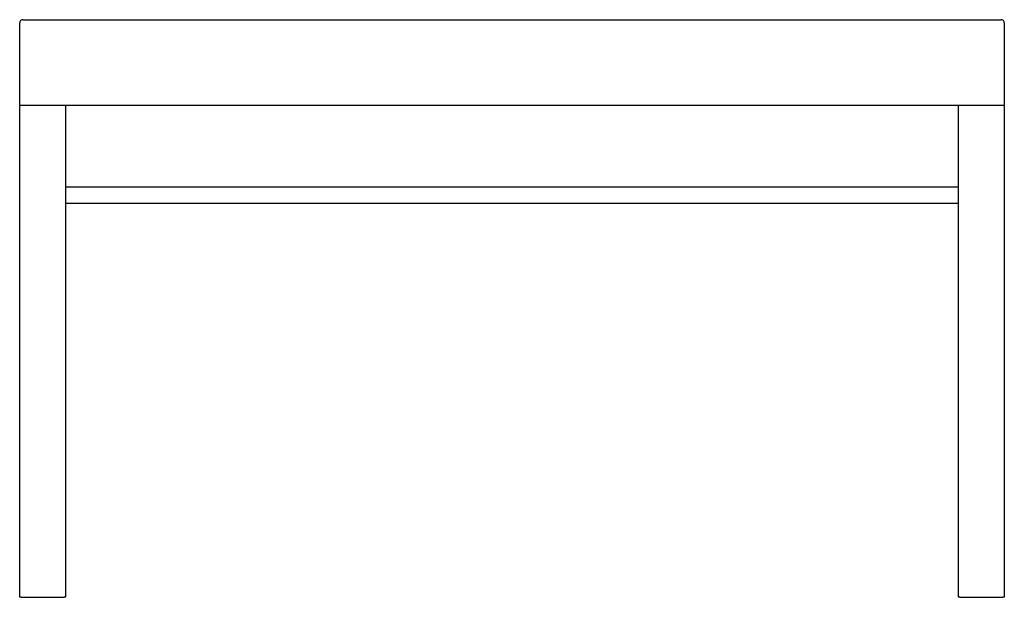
# Model space of a CAD drawing. Header units: millimetres. Extents: x -0.75 to 0.75, y 0 to 0.88.
import ezdxf

# ---------------------------------------------------------------- set-up
doc = ezdxf.new("R2010")
doc.units = ezdxf.units.MM
doc.layers.add('BLOCKS', color=3, linetype='Continuous')

msp = doc.modelspace()

# ---------------------------------------------------------------- linework, layer by layer
at = {"layer": 'BLOCKS'}
for p, q in [((-0.75, 0.75), (-0.75, 0.875)), ((-0.745, 0.88), (0.745, 0.88)), ((0.75, 0.875), (0.75, 0.75)), ((-0.75, 0.75), (-0.748, 0.75)), ((-0.75, 0), (-0.75, 0.75)), ((-0.75, 0.75), (0.75, 0.75)), ((-0.748, 0.75), (-0.682, 0.75)), ((-0.68, 0.75), (-0.68, 0)), ((0.68, 0), (0.68, 0.75)), ((0.682, 0.75), (0.748, 0.75)), ((0.75, 0.75), (0.75, 0)), ((0.68, 0.625), (-0.68, 0.625)), ((0.68, 0.6), (-0.68, 0.6)), ((-0.748, 0), (-0.75, 0)), ((-0.748, 0), (-0.682, 0)), ((-0.68, 0), (-0.682, 0)), ((0.682, 0), (0.68, 0)), ((0.682, 0), (0.748, 0)), ((0.75, 0), (0.748, 0))]:
    msp.add_line(p, q, dxfattribs=at)
for centre, start, end in [((-0.745, 0.875), 90, 180), ((0.745, 0.875), 0, 90)]:
    msp.add_arc(centre, 0.005, start, end, dxfattribs=at)

doc.saveas('drawing.dxf')
